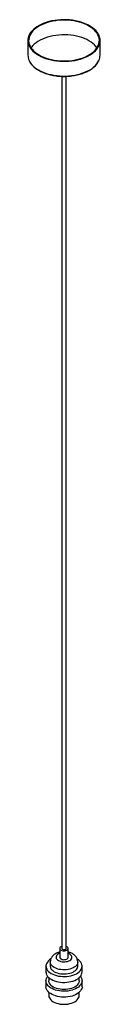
# Paper-space layout '_Isométrica' of a CAD drawing. Header units: millimetres. Extents: x -50 to 50, y -12 to 1352.
import ezdxf

# ---------------------------------------------------------------- set-up
doc = ezdxf.new("R2010")
doc.units = ezdxf.units.MM

psp = doc.layouts.new('_Isométrica')

# ---------------------------------------------------------------- linework, layer by layer
at = {"color": 7, "linetype": 'Continuous', "lineweight": 25}
for p, q in [((-50, 1323.6), (-50, 1303.2)), ((50, 1303.2), (50, 1323.6)), ((-3, 1274), (-3, 65.3)), ((3, 65.3), (3, 1274)), ((-5.9, 65.3), (-5.9, 53.1)), ((5.8, 53.1), (5.8, 65.3)), ((-19, 46.5), (-19, 40.8)), ((19, 40.8), (19, 46.5)), ((-25, 40.8), (-25, 32.7)), ((25, 32.7), (25, 40.8)), ((-25, 20.4), (-25, 12.2)), ((-21, 24.8), (-21, 20.4)), ((21, 20.4), (21, 24.8)), ((25, 12.2), (25, 20.4)), ((-21, 4.4), (-21, 0)), ((21, 0), (21, 4.4))]:
    psp.add_line(p, q, dxfattribs=at)
at = {"color": 7, "linetype": 'Continuous', "lineweight": 25, "flags": 128}
for points in [[(-35.4, 1303.2), (-32.3, 1301.6), (-29, 1300.1), (-25.5, 1298.8), (-21.8, 1297.6), (-17.9, 1296.7), (-13.9, 1295.9), (-9.9, 1295.3), (-5.7, 1294.9), (-1.6, 1294.8), (2.6, 1294.8), (6.8, 1295), (10.9, 1295.4), (15, 1296.1), (18.9, 1296.9), (22.7, 1297.9), (26.3, 1299.1), (29.8, 1300.4), (33.1, 1302), (36.1, 1303.6), (38.9, 1305.4), (41.4, 1307.4), (43.6, 1309.4), (45.5, 1311.6), (47, 1313.8), (48.3, 1316.1), (49.2, 1318.5), (49.8, 1320.9), (50, 1323.3), (49.9, 1325.7), (49.4, 1328.1), (48.6, 1330.5), (47.4, 1332.8), (45.9, 1335.1), (44.1, 1337.3), (41.9, 1339.3), (39.5, 1341.3), (36.8, 1343.2), (33.8, 1344.9), (30.6, 1346.4), (27.2, 1347.8), (23.6, 1349.1), (19.9, 1350.1), (15.9, 1351), (11.9, 1351.6), (7.8, 1352.1), (3.7, 1352.4), (-0.5, 1352.5), (-4.7, 1352.3), (-8.9, 1352), (-12.9, 1351.5), (-16.9, 1350.8), (-20.8, 1349.9), (-24.5, 1348.8), (-28.1, 1347.5), (-31.5, 1346), (-34.6, 1344.4), (-37.5, 1342.7), (-40.1, 1340.8), (-42.5, 1338.8), (-44.6, 1336.7), (-46.3, 1334.5), (-47.7, 1332.2), (-48.8, 1329.9), (-49.5, 1327.5), (-49.9, 1325.1), (-50, 1322.7), (-49.7, 1320.3), (-49, 1317.9), (-48, 1315.6), (-46.7, 1313.3), (-45, 1311), (-43, 1308.9), (-40.8, 1306.9), (-38.2, 1305), (-35.4, 1303.2)], [(-34.6, 1303.6), (-31.6, 1302), (-28.3, 1300.5), (-24.8, 1299.2), (-21.1, 1298.1), (-17.3, 1297.1), (-13.4, 1296.4), (-9.3, 1295.8), (-5.2, 1295.5), (-1, 1295.3), (3.1, 1295.4), (7.3, 1295.6), (11.3, 1296.1), (15.3, 1296.7), (19.2, 1297.6), (23, 1298.6), (26.6, 1299.8), (30, 1301.2), (33.1, 1302.8), (36.1, 1304.5), (38.8, 1306.3), (41.2, 1308.3), (43.3, 1310.3), (45.1, 1312.5), (46.5, 1314.8), (47.7, 1317.1), (48.5, 1319.4), (48.9, 1321.8), (49, 1324.2), (48.7, 1326.6), (48.1, 1329), (47.1, 1331.3), (45.8, 1333.6), (44.2, 1335.8), (42.3, 1337.9), (40, 1339.9), (37.5, 1341.8), (34.6, 1343.6), (31.6, 1345.2), (28.3, 1346.7), (24.8, 1348), (21.1, 1349.1), (17.3, 1350.1), (13.4, 1350.8), (9.3, 1351.4), (5.2, 1351.7), (1, 1351.9), (-3.1, 1351.8), (-7.3, 1351.6), (-11.3, 1351.1), (-15.3, 1350.5), (-19.2, 1349.6), (-23, 1348.6), (-26.6, 1347.4), (-30, 1346), (-33.1, 1344.4), (-36.1, 1342.7), (-38.8, 1340.9), (-41.2, 1339), (-43.3, 1336.9), (-45.1, 1334.7), (-46.5, 1332.5), (-47.7, 1330.2), (-48.5, 1327.8), (-48.9, 1325.4), (-49, 1323), (-48.7, 1320.6), (-48.1, 1318.2), (-47.1, 1315.9), (-45.8, 1313.6), (-44.2, 1311.4), (-42.3, 1309.3), (-40, 1307.3), (-37.5, 1305.4), (-34.6, 1303.6)], [(45.7, 1313.4), (44.2, 1315.4), (42.3, 1317.5), (40, 1319.5), (37.5, 1321.4), (34.6, 1323.2), (31.6, 1324.8), (28.3, 1326.3), (24.8, 1327.6), (21.1, 1328.7), (17.3, 1329.7), (13.4, 1330.4), (9.3, 1331), (5.2, 1331.3), (1, 1331.5), (-3.1, 1331.4), (-7.3, 1331.2), (-11.3, 1330.7), (-15.3, 1330.1), (-19.2, 1329.2), (-23, 1328.2), (-26.6, 1327), (-30, 1325.6), (-33.1, 1324), (-36.1, 1322.3), (-38.8, 1320.5), (-41.2, 1318.5), (-43.3, 1316.5), (-45.1, 1314.3), (-45.7, 1313.4)], [(-3, 68.2), (-3.3, 68.1), (-4.4, 67.6), (-5.2, 66.9), (-5.7, 66.1), (-5.8, 65.2), (-5.6, 64.4), (-5, 63.6), (-4.1, 62.9)], [(-4.1, 62.9), (-3, 62.4), (-1.6, 62.1), (-0.2, 61.9), (1.3, 62), (2.7, 62.3), (3.9, 62.8), (4.8, 63.4), (5.5, 64.2), (5.8, 65), (5.8, 65.9), (5.4, 66.7), (4.6, 67.4), (3.6, 68), (3, 68.2)], [(-2.1, 64.1), (-1.3, 63.8), (-0.3, 63.6), (0.8, 63.7), (1.7, 63.9), (2.5, 64.3), (2.9, 64.9), (3, 65.3)], [(-18.3, 50.7), (-20.1, 49.4), (-21.7, 48), (-23, 46.4), (-24, 44.8), (-24.7, 43.2), (-25, 41.5), (-24.9, 39.8), (-24.5, 38.1), (-23.8, 36.4), (-22.7, 34.8), (-21.3, 33.3), (-19.6, 31.9), (-17.7, 30.6)], [(-17.7, 30.6), (-15.5, 29.5), (-13, 28.5), (-10.4, 27.7), (-7.7, 27.1), (-4.8, 26.7), (-1.9, 26.4), (1.1, 26.4), (4.1, 26.6), (6.9, 27), (9.7, 27.5), (12.4, 28.3), (14.9, 29.2), (17.1, 30.3), (19.2, 31.6), (20.9, 32.9), (22.4, 34.4), (23.6, 36), (24.4, 37.6), (24.9, 39.3), (25, 41), (24.8, 42.7), (24.2, 44.4), (23.3, 46.1), (22.1, 47.6), (20.5, 49.1), (18.7, 50.4), (18.3, 50.7)], [(-4.1, 50.7), (-3, 50.2), (-1.6, 49.8), (-0.2, 49.7), (1.3, 49.8), (2.7, 50.1), (3.9, 50.5), (4.8, 51.2), (5.5, 51.9), (5.8, 52.8), (5.8, 53.1)], [(-25, 32.7), (-24.9, 31.6), (-24.5, 29.9), (-23.8, 28.2), (-22.7, 26.6), (-21.3, 25.1), (-19.6, 23.7), (-17.7, 22.5)], [(-19, 40.8), (-18.9, 39.7), (-18.5, 38.2), (-17.7, 36.8), (-16.6, 35.5), (-15.1, 34.2), (-13.4, 33.1)], [(-17.7, 22.5), (-15.5, 21.3), (-13, 20.3), (-10.4, 19.5), (-7.7, 18.9), (-4.8, 18.5), (-1.9, 18.3), (1.1, 18.2), (4.1, 18.4), (6.9, 18.8), (9.7, 19.4), (12.4, 20.1), (14.9, 21.1), (17.1, 22.2), (19.2, 23.4), (20.9, 24.8), (22.4, 26.3), (23.6, 27.8), (24.4, 29.5), (24.9, 31.2), (25, 32.7)], [(-13.4, 33.1), (-11.5, 32.1), (-9.3, 31.3), (-7, 30.6), (-4.5, 30.2), (-1.9, 29.9), (0.6, 29.9), (3.2, 30), (5.7, 30.4), (8.2, 30.9), (10.4, 31.7), (12.5, 32.6), (14.3, 33.6), (15.9, 34.8), (17.2, 36.1), (18.1, 37.5), (18.7, 39), (19, 40.5), (19, 40.8)], [(22.6, 26.5), (22.7, 26.4), (23.8, 24.8), (24.5, 23.2), (24.9, 21.5), (25, 19.8), (24.7, 18.1), (24, 16.4), (23, 14.8), (21.7, 13.3), (20.1, 11.8), (18.2, 10.5), (16, 9.3), (13.7, 8.3), (11.1, 7.5), (8.4, 6.8), (5.5, 6.3), (2.6, 6.1), (-0.4, 6), (-3.3, 6.1), (-6.2, 6.4), (-9.1, 7), (-11.7, 7.7), (-14.3, 8.6), (-16.6, 9.6), (-18.7, 10.8), (-20.5, 12.2), (-22.1, 13.6), (-23.3, 15.2), (-24.2, 16.8), (-24.8, 18.5), (-25, 20.2), (-24.9, 21.9), (-24.4, 23.6), (-23.6, 25.2), (-22.6, 26.5)], [(21, 20.4), (20.8, 18.8), (20.3, 17.3), (19.4, 15.8), (18.2, 14.4), (16.7, 13), (14.8, 11.8), (12.8, 10.8), (10.5, 9.9), (8, 9.2), (5.4, 8.7), (2.7, 8.4), (0, 8.3), (-2.7, 8.4), (-5.4, 8.7), (-8, 9.2), (-10.5, 9.9), (-12.8, 10.8), (-14.8, 11.8), (-16.7, 13), (-18.2, 14.4), (-19.4, 15.8), (-20.3, 17.3), (-20.8, 18.8), (-21, 20.4)], [(25, 12.2), (25, 11.6), (24.7, 9.9), (24, 8.2), (23, 6.6), (21.7, 5.1), (20.1, 3.7), (18.2, 2.3), (16, 1.2), (13.7, 0.2), (11.1, -0.7), (8.4, -1.4), (5.5, -1.8), (2.6, -2.1), (-0.4, -2.2), (-3.3, -2.1), (-6.2, -1.7), (-9.1, -1.2), (-11.7, -0.5), (-14.3, 0.4), (-16.6, 1.5), (-18.7, 2.7), (-20.5, 4), (-22.1, 5.5), (-23.3, 7), (-24.2, 8.7), (-24.8, 10.3), (-25, 12), (-25, 12.2)], [(-14.8, -8.6), (-12.8, -9.6), (-10.5, -10.5), (-8, -11.2), (-5.4, -11.7), (-2.7, -12), (0, -12.1), (2.7, -12), (5.4, -11.7), (8, -11.2), (10.5, -10.5), (12.8, -9.6), (14.8, -8.6), (16.7, -7.4), (18.2, -6.1), (19.4, -4.6), (20.3, -3.1), (20.8, -1.6), (21, 0)], [(-21, 0), (-20.8, -1.6), (-20.3, -3.1), (-19.4, -4.6), (-18.2, -6.1), (-16.7, -7.4), (-14.8, -8.6)]]:
    psp.add_lwpolyline(points, dxfattribs=at)
at = {"color": 8, "linetype": 'Continuous', "lineweight": 25, "flags": 128}
for points in [[(-35.4, 1282.8), (-32.3, 1281.2), (-29, 1279.7), (-25.5, 1278.4), (-21.8, 1277.2), (-17.9, 1276.3), (-13.9, 1275.5), (-9.9, 1274.9), (-5.7, 1274.5), (-1.6, 1274.3), (2.6, 1274.4), (6.8, 1274.6), (10.9, 1275), (15, 1275.7), (18.9, 1276.5), (22.7, 1277.5), (26.3, 1278.7), (29.8, 1280), (33.1, 1281.5), (36.1, 1283.2), (38.9, 1285), (41.4, 1287), (43.6, 1289), (45.5, 1291.2), (47, 1293.4), (48.3, 1295.7), (48.3, 1295.8)], [(-5.9, 58.5), (-5.9, 58.5), (-7.4, 57.8), (-8.8, 56.9), (-9.8, 56), (-10.5, 54.9), (-10.9, 53.8), (-11, 52.6), (-10.7, 51.5), (-10, 50.4), (-9, 49.5), (-7.8, 48.6)], [(-7.8, 48.6), (-6.3, 47.9), (-4.5, 47.3), (-2.7, 46.9), (-0.7, 46.7), (1.2, 46.8), (3.2, 47), (5, 47.4), (6.7, 48), (8.1, 48.8), (9.3, 49.7), (10.2, 50.7), (10.8, 51.8), (11, 52.9), (10.9, 54.1), (10.4, 55.2), (9.6, 56.2), (8.4, 57.1), (7, 57.9), (5.8, 58.5)], [(-13.4, 38.8), (-15.1, 39.9), (-16.6, 41.2), (-17.7, 42.5), (-18.5, 43.9), (-18.9, 45.4), (-19, 46.5)], [(19, 46.5), (19, 46.2), (18.7, 44.7), (18.1, 43.2), (17.2, 41.8), (15.9, 40.5), (14.3, 39.3), (12.5, 38.3), (10.4, 37.4), (8.2, 36.6), (5.7, 36.1), (3.2, 35.7), (0.6, 35.6), (-1.9, 35.6), (-4.5, 35.9), (-7, 36.3), (-9.3, 37), (-11.5, 37.8), (-13.4, 38.8)]]:
    psp.add_lwpolyline(points, dxfattribs=at)
at = {"color": 7, "linetype": 'Continuous', "lineweight": 25}
for centre, radius, start, end in [((-32.4, 1303.3), 17.6, 180.2903, 205.3035), ((32.5, 1303.3), 17.5, 334.633, 359.768), ((-1.6, 65.4), 1.43, 183.7966, 247.5236), ((-3, 53.3), 2.82, 184.2066, 247.1136)]:
    psp.add_arc(centre, radius, start, end, dxfattribs=at)
at = {"color": 8, "linetype": 'Continuous', "lineweight": 25}
psp.add_arc((-21, 1310.1), 30.9, 207.6995, 242.2379, dxfattribs=at)
at = {"color": 7, "linetype": 'Continuous', "lineweight": 25}
for points, knots in [([(-48.2, 1295.5), (-48.1, 1295.3), (-47.7, 1294.3), (-46.7, 1292.6), (-45.2, 1290.5), (-43.3, 1288.4), (-41.1, 1286.5), (-38.7, 1284.6), (-36.7, 1283.2), (-35.5, 1282.5), (-35.1, 1282.3)], [0, 0, 0, 0, 0.041545, 0.191803, 0.342683, 0.494111, 0.645954, 0.798071, 0.950342, 1, 1, 1, 1]), ([(-35.1, 1282.3), (-34.6, 1282), (-33.2, 1281.2), (-30.6, 1280), (-27.4, 1278.6), (-23.9, 1277.4), (-20.4, 1276.4), (-16.7, 1275.5), (-12.9, 1274.9), (-9, 1274.4), (-5, 1274), (-1.1, 1273.9), (2.9, 1273.9), (6.9, 1274.2), (10.8, 1274.6), (14.6, 1275.2), (18.4, 1275.9), (22, 1276.9), (25.5, 1278), (28.9, 1279.2), (32, 1280.6), (35, 1282.2), (37.7, 1283.9), (40.2, 1285.7), (42.5, 1287.7), (44.5, 1289.7), (46.2, 1291.8), (47.4, 1293.8), (48, 1295), (48.2, 1295.5)], [0, 0, 0, 0, 0.0201653, 0.0584227, 0.0966744, 0.1349134, 0.1731387, 0.2113509, 0.2495517, 0.2877433, 0.3259282, 0.3641091, 0.4022888, 0.4404699, 0.4786546, 0.5168457, 0.5550461, 0.5932586, 0.6314859, 0.6697301, 0.7079928, 0.7462742, 0.7845725, 0.8228822, 0.861189, 0.8994717, 0.9377012, 0.9758405, 1, 1, 1, 1]), ([(-5.9, 60.2), (-6.3, 60.1), (-7.5, 59.8), (-9.5, 59.1), (-11.6, 58.1), (-13.5, 56.9), (-15.1, 55.6), (-16.4, 54.1), (-17.5, 52.5), (-18.3, 50.8), (-18.8, 49), (-19, 47.5), (-19, 46.7), (-19, 46.5)], [0, 0, 0, 0, 0.061843, 0.176707, 0.293809, 0.399446, 0.501566, 0.599778, 0.694614, 0.786947, 0.877663, 0.97565, 1, 1, 1, 1]), ([(19, 46.5), (19, 46.8), (19, 47.7), (18.7, 49.2), (18.2, 51), (17.3, 52.7), (16.3, 54.2), (14.9, 55.7), (13.4, 57), (11.6, 58.1), (9.5, 59.1), (7.6, 59.8), (6.3, 60.1), (5.8, 60.2)], [0, 0, 0, 0, 0.036372, 0.130467, 0.223319, 0.316129, 0.410165, 0.50669, 0.606805, 0.711102, 0.819227, 0.929841, 1, 1, 1, 1])]:
    psp.add_open_spline(points, degree=3, knots=knots, dxfattribs=at)

doc.saveas('drawing.dxf')
